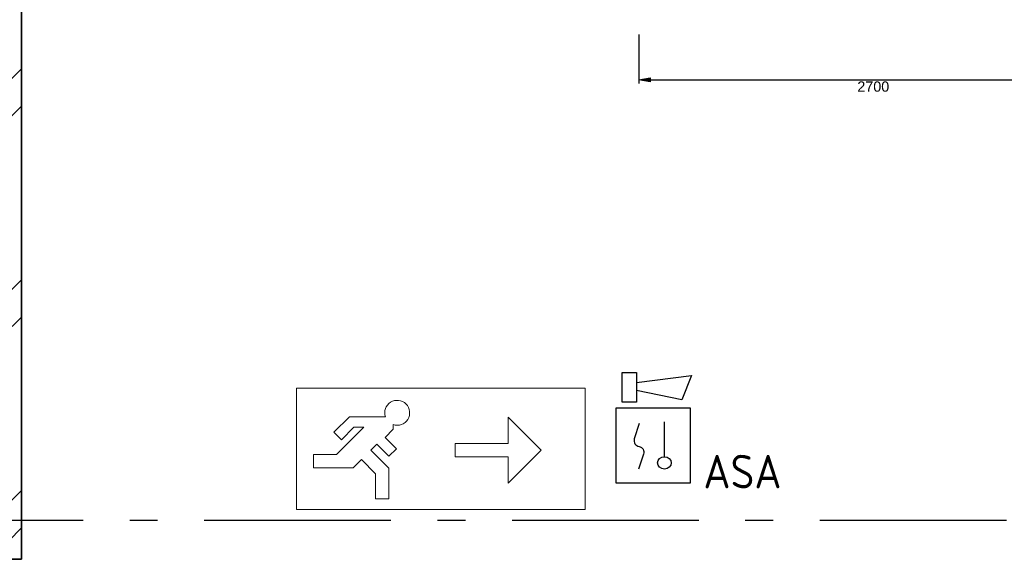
# Model space of a CAD drawing. Header units: millimetres. Extents: x -285236 to 84130, y -470 to 79511.
# Tile 135 of 192: x 19428 to 24706, y 24753 to 27648. Entities that reach past the tile are written whole.
import ezdxf
from ezdxf.enums import TextEntityAlignment as Align

# ---------------------------------------------------------------- set-up
doc = ezdxf.new("R2010")
doc.units = ezdxf.units.MM
doc.linetypes.add('NLRS_stramien', pattern=[1650, 1000, -250, 150, -250])
doc.layers.add('EL6511--', color=3, linetype='Continuous')
doc.layers.add('XREF', color=254, linetype='Continuous')
doc.styles.add('Arial_1', font='arial.ttf', dxfattribs={"height": 55})
doc.styles.add('STABICAD-018', font='ISOCP.SHX', dxfattribs={"height": 180})

# ---------------------------------------------------------------- blocks, each defined once
blk = doc.blocks.new('VB655IS2')
at = {"color": 0, "linetype": 'Continuous'}
blk.add_lwpolyline([(-1.667, 2.333), (-1.667, 3.909), (-0.89, 3.909), (-0.89, 2.333)], close=True, dxfattribs=at)
blk.add_lwpolyline([(-0.89, 3.371), (2.061, 3.756), (1.543, 2.449), (-0.89, 2.948)], dxfattribs=at)
blk = doc.blocks.new('*U140')
at = {"color": 0, "linetype": 'Continuous'}
for p, q in [((-2, 2), (-2, -2)), ((2, 2), (-2, 2)), ((2, -2), (2, 2)), ((0.605, -0.604), (0.605, 1.267)), ((-2, -2), (2, -2))]:
    blk.add_line(p, q, dxfattribs=at)
blk.add_lwpolyline([(-0.748, 1.188), (-1.011, 0.35, 0.457698), (-0.759, -0.056, -0.462378), (-0.514, -0.46), (-0.78, -1.266)], format="xyb", dxfattribs=at)
blk.add_ellipse((0.605, -0.933), major_axis=(0.367, 0), ratio=0.909091, dxfattribs=at)
at = {"color": 0, "linetype": 'Continuous', "lineweight": 100}
blk.add_blockref('VB655IS2', (0, 0), dxfattribs=at)
at = {"color": 0, "linetype": 'Continuous', "style": 'STABICAD-018'}
for tag, p in [('CODING1', (0.435, 11.731)), ('CODING2', (0.709, 9.271)), ('ARTICLECODE', (2.213, 7.029)), ('FIREPROTECTION_PANEL', (2.213, 4.719)), ('FIREPROTECTION_ZONE', (1.704, 2.423)), ('FIREPROTECTION_HARDWARENUMBER', (13.458, 0.267))]:
    blk.add_attdef(tag, text='', height=1.8, dxfattribs=at).set_placement(p, align=Align.MIDDLE)
blk.add_attdef('TEXT1', (3.529, -3.381), '', height=1.8, dxfattribs=at)

msp = doc.modelspace()

# ---------------------------------------------------------------- hatches: boundary and pattern name
at = {"layer": 'XREF', "lineweight": 9}
h = msp.add_hatch(dxfattribs=at)
h.set_pattern_fill('FP_6', color=256, angle=45, style=0, pattern_type=2)
h.set_pattern_definition([(45, (-29374, 17038.6), (-565.685, 565.685), []), (45, (-29174, 17038.6), (-565.685, 565.685), [])])
h.paths.add_polyline_path([(19337.8696, 24852.6047), (19437.8696, 24852.6047), (19437.8696, 30542.6047), (19337.8696, 30542.0611), (19337.8696, 26495.7414)])
at = {"layer": 'XREF'}
msp.add_hatch(color=256, dxfattribs=at).paths.add_polyline_path([(22806.7202, 27314.8245), (22746.7202, 27324.8245), (22806.7202, 27334.8245)])
at = {"layer": 'XREF', "lineweight": 9}
h = msp.add_hatch(dxfattribs=at)
h.set_pattern_fill('FP_8', color=256, angle=45, style=0, pattern_type=2)
h.set_pattern_definition([(45, (-29374, 17038.6), (-565.685, 565.685), []), (45, (-29174, 17038.6), (-565.685, 565.685), [])])
h.paths.add_polyline_path([(19337.8696, 24752.6047), (19437.8696, 24752.6047), (19437.8696, 24852.6047), (14957.8696, 24852.6047), (14957.8696, 24752.6047), (19117.8696, 24752.6047)])

# ---------------------------------------------------------------- linework, layer by layer
at = {"layer": 'XREF', "lineweight": 35}
for p, q in [((19437.8696, 24752.6047), (19437.8696, 28622.6047)), ((14857.8696, 24752.6047), (19437.8696, 24752.6047))]:
    msp.add_line(p, q, dxfattribs=at)
at = {"layer": 'XREF'}
for p, q in [((22746.7202, 27567.5018), (22746.7202, 27304.8245)), ((22746.7202, 27324.8245), (22806.7202, 27334.8245)), ((22806.7202, 27314.8245), (22746.7202, 27324.8245)), ((22806.7202, 27334.8245), (22806.7202, 27314.8245)), ((22806.7202, 27324.8245), (25386.4311, 27324.8245))]:
    msp.add_line(p, q, dxfattribs=at)
at = {"layer": 'XREF', "lineweight": 13}
for p, q in [((22458.8251, 25670.3209), (20910.998, 25670.3209)), ((20910.998, 25670.3209), (20910.998, 25020.2913)), ((22458.8251, 25670.3209), (20910.998, 25670.3209)), ((20910.998, 25670.3209), (20910.998, 25020.2913)), ((22458.8251, 25020.2913), (22458.8251, 25670.3209)), ((22458.8251, 25020.2913), (22458.8251, 25670.3209)), ((21112.2132, 25434.4294), (21195.105, 25517.3212)), ((21195.105, 25517.3212), (21387.7981, 25517.3212)), ((22046.2057, 25373.9625), (22046.2057, 25516.0817)), ((22046.2057, 25516.0817), (22223.8548, 25338.4327)), ((21125.8804, 25314.9276), (21272.3966, 25461.4438)), ((21219.6223, 25461.4438), (21152.4106, 25394.232)), ((21272.3966, 25461.4438), (21219.6223, 25461.4438)), ((21430.0914, 25450.6518), (21386.1303, 25406.6907)), ((21430.0914, 25475.0279), (21430.0914, 25450.6518)), ((21152.4106, 25394.232), (21112.2132, 25434.4294)), ((21386.1303, 25406.6907), (21447.3036, 25345.5173)), ((21342.0843, 25370.3419), (21309.4393, 25337.6969)), ((21309.4393, 25337.6969), (21406.0566, 25241.0795)), ((21407.1062, 25305.3199), (21342.0843, 25370.3419)), ((21447.3036, 25345.5173), (21407.1062, 25305.3199)), ((21761.9672, 25302.9029), (21761.9672, 25373.9625)), ((21761.9672, 25373.9625), (22046.2057, 25373.9625)), ((22223.8548, 25338.4327), (22046.2057, 25160.7836)), ((21003.2948, 25243.8679), (21003.2948, 25314.9276)), ((21003.2948, 25314.9276), (21125.8804, 25314.9276)), ((21259.1925, 25287.4501), (21215.6103, 25243.8679)), ((21334.997, 25211.6456), (21259.1925, 25287.4501)), ((22046.2057, 25302.9029), (21761.9672, 25302.9029)), ((22046.2057, 25160.7836), (22046.2057, 25302.9029)), ((21215.6103, 25243.8679), (21003.2948, 25243.8679)), ((21406.0566, 25241.0795), (21406.0566, 25077.139)), ((21334.997, 25077.139), (21334.997, 25211.6456)), ((21406.0566, 25077.139), (21334.997, 25077.139)), ((20910.998, 25020.2913), (22458.8251, 25020.2913)), ((20910.998, 25020.2913), (22458.8251, 25020.2913))]:
    msp.add_line(p, q, dxfattribs=at)
at = {"layer": 'XREF', "linetype": 'NLRS_stramien'}
msp.add_line((-47232.6128, 24962.6047), (64223.889, 24962.6047), dxfattribs=at)
at = {"layer": 'XREF', "lineweight": 13}
msp.add_arc((21451.2515, 25538.4813), 66.8886, 251.5577374, 198.4422626, dxfattribs=at)

# ---------------------------------------------------------------- block references
at = {"layer": 'EL6511--', "linetype": 'Continuous', "lineweight": 100}
ref = msp.add_blockref('*U140', (22823.4901, 25363.2477), dxfattribs=dict(at, xscale=100, yscale=100, zscale=100))
ref.add_attrib('TEXT1', 'ASA', dxfattribs={"layer": '0', "color": 1, "linetype": 'Continuous', "lineweight": 100, "height": 180, "style": 'STABICAD-018'}).set_placement((23301.9892, 25223.0777), align=Align.MIDDLE)

# ---------------------------------------------------------------- texts
at = {"layer": 'XREF', "insert": (24003.2297, 27316.2757), "char_height": 55, "width": 204.703855, "attachment_point": 2, "line_spacing_factor": 0.941778, "style": 'Arial_1'}
msp.add_mtext('2700', dxfattribs=at)

doc.saveas('drawing.dxf')
